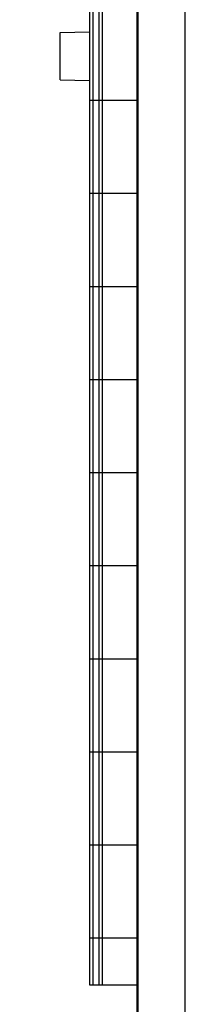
# Model space of a CAD drawing. Header units: inches. Extents: x 0 to 34, y 0 to 22.
# Tile 91 of 100: x 23.505 to 23.856, y 10.389 to 12.472. Entities that reach past the tile are written whole.
import ezdxf

# ---------------------------------------------------------------- set-up
doc = ezdxf.new("R2010")
doc.units = ezdxf.units.IN
doc.header["$LTSCALE"] = 1.87
doc.header["$MEASUREMENT"] = 0
doc.layers.get('0').update_dxf_attribs({"linetype": 'CONTINUOUS'})
doc.layers.add('DIMENSIONS', color=7, linetype='CONTINUOUS')
doc.styles.get("Standard").update_dxf_attribs({"font": 'txt', "width": 0.8})
doc.dimstyles.new('DIMSTYLE_1', dxfattribs={"dimtxt": 0.125, "dimasz": 0.18, "dimexe": 0.18, "dimexo": 0.0625, "dimgap": 0.09, "dimtad": 0, "dimtih": 1, "dimtoh": 1, "dimdec": 3, "dimzin": 4, "dimdsep": 46, "dimtxsty": 'STANDARD', "dimblk": '_FILLED', "dimblk1": '_FILLED', "dimblk2": '_FILLED', "dimcen": 0.09, "dimadec": 0, "dimazin": 0, "dimtp": 0.001, "dimtm": 0.001, "dimtfac": 1, "dimtdec": 3, "dimtofl": 0, "dimtmove": 0, "dimatfit": 3, "dimldrblk": '_FILLED', "dimfxl": 1, "dimtolj": 1, "dimtzin": 4, "dimarcsym": 0})

# ---------------------------------------------------------------- blocks, each defined once
blk = doc.blocks.new('_FILLED')
at = {"color": 0, "linetype": 'BYBLOCK'}
blk.add_solid([(0, 0), (-1, 0.174), (-1, -0.174)], dxfattribs=at)
blk = doc.blocks.new('*D7')
at = {"layer": 'DIMENSIONS', "color": 2, "linetype": 'CONTINUOUS'}
for p, q in [((23.736, 19.9293), (21.4144, 19.9293)), ((21.5394, 19.9293), (21.5394, 14.6699)), ((21.5394, 8.3393), (21.5394, 14.4199)), ((23.736, 8.3393), (21.4144, 8.3393))]:
    blk.add_line(p, q, dxfattribs=at)
at = {"layer": 'DIMENSIONS', "color": 2, "linetype": 'CONTINUOUS', "xscale": 0.18, "yscale": 0.18, "zscale": 0.18}
for p, rotation in [((21.5394, 19.9293), 90), ((21.5394, 8.3393), 270)]:
    blk.add_blockref('_FILLED', p, dxfattribs=dict(at, rotation=rotation))
at = {"layer": 'DIMENSIONS', "color": 2, "linetype": 'CONTINUOUS', "width": 0.8}
for s, p in [('11.590', (20.7769, 14.4824)), ('[', (21.5019, 14.4824)), ('294.39', (21.6019, 14.4824)), (']', (22.2019, 14.4824))]:
    blk.add_text(s, height=0.125, dxfattribs=at).set_placement(p)

msp = doc.modelspace()

# ---------------------------------------------------------------- linework, layer by layer
at = {"color": 7, "linetype": 'CONTINUOUS'}
for p, q in [((23.7536, 9.3393), (23.7536, 18.9293)), ((23.7556, 9.3393), (23.7556, 18.9293)), ((23.8556, 9.3393), (23.8556, 18.9293)), ((23.6529, 16.4343), (23.6529, 10.4304)), ((23.6607, 10.4304), (23.6607, 16.4343)), ((23.6726, 16.4343), (23.6726, 10.4304)), ((23.6804, 10.4304), (23.6804, 16.4343)), ((23.5906, 12.4443), (23.6529, 12.4458)), ((23.5906, 12.3443), (23.5906, 12.4443)), ((23.5906, 12.3443), (23.6529, 12.3429)), ((23.7536, 12.3005), (23.6529, 12.3005)), ((23.7536, 12.1036), (23.6529, 12.1036)), ((23.7536, 11.9068), (23.6529, 11.9068)), ((23.7536, 11.7099), (23.6529, 11.7099)), ((23.7536, 11.5131), (23.6529, 11.5131)), ((23.7536, 11.3162), (23.6529, 11.3162)), ((23.7536, 11.1194), (23.6529, 11.1194)), ((23.7536, 10.9225), (23.6529, 10.9225)), ((23.7536, 10.7257), (23.6529, 10.7257)), ((23.7536, 10.5288), (23.6529, 10.5288)), ((23.6529, 10.4304), (23.7536, 10.4304))]:
    msp.add_line(p, q, dxfattribs=at)

# ---------------------------------------------------------------- dimensions: what is measured, and where the dimension line sits
at = {"layer": 'DIMENSIONS', "color": 2, "linetype": 'CONTINUOUS'}
dim = msp.add_linear_dim(base=(21.5394, 8.3393), p1=(23.736, 19.9293), p2=(23.736, 8.3393), angle=270, dimstyle='DIMSTYLE_1', dxfattribs=at)
dim.commit()
dim.dimension.update_dxf_attribs({"geometry": '*D7', "text_midpoint": (21.5394, 14.5449), "dimtype": 160})

doc.saveas('drawing.dxf')
